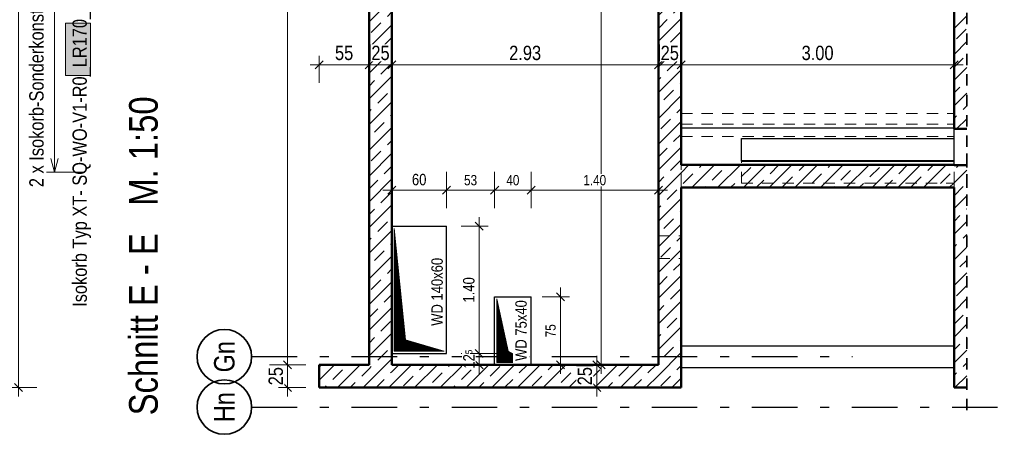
# Model space of a CAD drawing. Header units: millimetres. Extents: x -13 to 146, y -13 to 60.
# Tile 145 of 170: x 49.56 to 60.38, y 19.58 to 24.15. Entities that reach past the tile are written whole.
import ezdxf
from ezdxf.enums import TextEntityAlignment as Align

# ---------------------------------------------------------------- set-up
doc = ezdxf.new("R2010")
doc.units = ezdxf.units.MM
doc.linetypes.add('DASHDOTX2', pattern=[2, 1, -0.5, 0, -0.5])
doc.linetypes.add('HIDDEN', pattern=[0.375, 0.25, -0.125])
for name, color, linetype, lineweight in [('Achsen', 7, 'Continuous', 20), ('Schraffuren', 7, 'Continuous', 20), ('Texte', 7, 'Continuous', 20), ('WPG_Lüftung Durchbrüche', 7, 'Continuous', 20)]:
    doc.layers.add(name, color=color, linetype=linetype, lineweight=lineweight)
doc.styles.add('Arial Narrow', font='ARIALN.TTF')
doc.dimstyles.new('Arch_Strakon_dimstyle', dxfattribs={"dimtxt": 11.25, "dimasz": 1, "dimexe": 1.25, "dimexo": 0.0625, "dimgap": 1, "dimtad": 0, "dimdec": 5, "dimzin": 12, "dimdsep": 46, "dimtxsty": 'Arial Narrow', "dimblk": 'Arrowhead_Tick', "dimsah": 1, "dimcen": 0, "dimse1": 1, "dimse2": 1, "dimclrd": 6, "dimclrt": 3, "dimazin": 0, "dimtfac": 1, "dimtdec": 4, "dimtmove": 0, "dimatfit": 3, "dimldrblk": 'NONE', "dimfxl": 1, "dimtvp": 1, "dimtolj": 1, "dimtzin": 0, "dimlwd": 13, "dimarcsym": 2})
pattern_1 = [(45, (0, 0), (-0.00367695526, 0.00367695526), [])]
pattern_2 = [(45, (0, 0), (-0.14142136, 0.14142136), [0.15, -0.1]), (45, (-0.07071, 0.07071), (-0.14142136, 0.14142136), [])]

# ---------------------------------------------------------------- blocks, each defined once
blk = doc.blocks.new('Arrowhead_Tick')
at = {"color": 0, "linetype": 'Continuous', "lineweight": -2}
for p, q in [((0, 20), (0, -10)), ((-1, 0), (0, 0)), ((10, 0), (0, 0))]:
    blk.add_line(p, q, dxfattribs=at)
at = {"color": 2, "linetype": 'Continuous', "lineweight": 35}
blk.add_line((4.4, 4.4), (-4.4, -4.4), dxfattribs=at)
blk = doc.blocks.new('*D199')
at = {"color": 6, "linetype": 'Continuous', "lineweight": 13}
blk.add_line((49.545, 20.108), (49.545, 37.248), dxfattribs=at)
at = {"layer": 'Defpoints', "color": 0}
for p in [(47.335, 37.258), (49.545, 37.258), (47.335, 20.098)]:
    blk.add_point(p, dxfattribs=at)
at = {"color": 6, "lineweight": 13, "xscale": 0.01, "yscale": 0.01, "zscale": 0.01}
for p, rotation in [((49.545, 37.258), 90), ((49.545, 20.098), 270)]:
    blk.add_blockref('Arrowhead_Tick', p, dxfattribs=dict(at, rotation=rotation))
blk = doc.blocks.new('_None')
blk = doc.blocks.new('*D245')
at = {"color": 6, "linetype": 'Continuous', "lineweight": 13}
blk.add_line((52.858, 23.65), (53.388, 23.65), dxfattribs=at)
at = {"layer": 'Defpoints', "color": 0}
for p in [(53.398, 23.65), (52.848, 20.348), (53.398, 20.348)]:
    blk.add_point(p, dxfattribs=at)
at = {"color": 6, "lineweight": 13, "xscale": 0.01, "yscale": 0.01, "zscale": 0.01}
blk.add_blockref('Arrowhead_Tick', (53.398, 23.65), dxfattribs=at)
at = {"color": 6, "lineweight": 13, "xscale": 0.01, "yscale": 0.01, "zscale": 0.01, "rotation": 180}
blk.add_blockref('Arrowhead_Tick', (52.848, 23.65), dxfattribs=at)
at = {"color": 2, "lineweight": 35, "insert": (53.123, 23.78), "char_height": 0.1575, "attachment_point": 5, "style": 'Arial Narrow', "bg_fill": 3, "box_fill_scale": 1.1, "bg_fill_color": 256, "bg_fill_true_color": 13158600, "bg_fill_transparency": 0}
blk.add_mtext('\\A1;55', dxfattribs=at)
blk = doc.blocks.new('*D297')
at = {"color": 6, "linetype": 'Continuous', "lineweight": 13}
blk.add_line((53.408, 23.65), (53.638, 23.65), dxfattribs=at)
at = {"layer": 'Defpoints', "color": 0}
for p in [(53.398, 20.348), (53.648, 20.348)]:
    blk.add_point(p, dxfattribs=at)
at = {"color": 6, "lineweight": 13, "xscale": 0.01, "yscale": 0.01, "zscale": 0.01}
blk.add_blockref('Arrowhead_Tick', (53.648, 23.65), dxfattribs=at)
at = {"color": 6, "lineweight": 13, "xscale": 0.01, "yscale": 0.01, "zscale": 0.01, "rotation": 180}
blk.add_blockref('Arrowhead_Tick', (53.398, 23.65), dxfattribs=at)
at = {"color": 2, "lineweight": 35, "insert": (53.523, 23.78), "char_height": 0.1575, "attachment_point": 5, "style": 'Arial Narrow', "bg_fill": 3, "box_fill_scale": 1.1, "bg_fill_color": 256, "bg_fill_true_color": 13158600, "bg_fill_transparency": 0}
blk.add_mtext('\\A1;25', dxfattribs=at)
at = {"layer": 'Defpoints', "color": 0}
blk.add_point((53.648, 23.65), dxfattribs=at)
blk = doc.blocks.new('*D298')
at = {"color": 6, "linetype": 'Continuous', "lineweight": 13}
blk.add_line((53.658, 23.65), (56.568, 23.65), dxfattribs=at)
at = {"layer": 'Defpoints', "color": 0}
for p in [(56.578, 23.65), (53.648, 20.348), (56.578, 20.348)]:
    blk.add_point(p, dxfattribs=at)
at = {"color": 6, "lineweight": 13, "xscale": 0.01, "yscale": 0.01, "zscale": 0.01}
blk.add_blockref('Arrowhead_Tick', (56.578, 23.65), dxfattribs=at)
at = {"color": 6, "lineweight": 13, "xscale": 0.01, "yscale": 0.01, "zscale": 0.01, "rotation": 180}
blk.add_blockref('Arrowhead_Tick', (53.648, 23.65), dxfattribs=at)
at = {"color": 2, "lineweight": 35, "insert": (55.113, 23.78), "char_height": 0.1575, "attachment_point": 5, "style": 'Arial Narrow', "bg_fill": 3, "box_fill_scale": 1.1, "bg_fill_color": 256, "bg_fill_true_color": 13158600, "bg_fill_transparency": 0}
blk.add_mtext('\\A1;2.93', dxfattribs=at)
blk = doc.blocks.new('*D299')
at = {"color": 6, "linetype": 'Continuous', "lineweight": 13}
blk.add_line((56.588, 23.65), (56.818, 23.65), dxfattribs=at)
at = {"layer": 'Defpoints', "color": 0}
for p in [(56.578, 20.348), (56.828, 20.098)]:
    blk.add_point(p, dxfattribs=at)
at = {"color": 6, "lineweight": 13, "xscale": 0.01, "yscale": 0.01, "zscale": 0.01}
blk.add_blockref('Arrowhead_Tick', (56.828, 23.65), dxfattribs=at)
at = {"color": 6, "lineweight": 13, "xscale": 0.01, "yscale": 0.01, "zscale": 0.01, "rotation": 180}
blk.add_blockref('Arrowhead_Tick', (56.578, 23.65), dxfattribs=at)
at = {"color": 2, "lineweight": 35, "insert": (56.703, 23.78), "char_height": 0.1575, "attachment_point": 5, "style": 'Arial Narrow', "bg_fill": 3, "box_fill_scale": 1.1, "bg_fill_color": 256, "bg_fill_true_color": 13158600, "bg_fill_transparency": 0}
blk.add_mtext('\\A1;25', dxfattribs=at)
at = {"layer": 'Defpoints', "color": 0}
blk.add_point((56.828, 23.65), dxfattribs=at)
blk = doc.blocks.new('*D300')
at = {"color": 6, "linetype": 'Continuous', "lineweight": 13}
blk.add_line((56.838, 23.65), (59.818, 23.65), dxfattribs=at)
at = {"layer": 'Defpoints', "color": 0}
for p in [(59.828, 23.65), (56.828, 20.098), (59.828, 20.098)]:
    blk.add_point(p, dxfattribs=at)
at = {"color": 6, "lineweight": 13, "xscale": 0.01, "yscale": 0.01, "zscale": 0.01}
blk.add_blockref('Arrowhead_Tick', (59.828, 23.65), dxfattribs=at)
at = {"color": 6, "lineweight": 13, "xscale": 0.01, "yscale": 0.01, "zscale": 0.01, "rotation": 180}
blk.add_blockref('Arrowhead_Tick', (56.828, 23.65), dxfattribs=at)
at = {"color": 2, "lineweight": 35, "insert": (58.328, 23.78), "char_height": 0.1575, "attachment_point": 5, "style": 'Arial Narrow', "bg_fill": 3, "box_fill_scale": 1.1, "bg_fill_color": 256, "bg_fill_true_color": 13158600, "bg_fill_transparency": 0}
blk.add_mtext('\\A1;3.00', dxfattribs=at)
blk = doc.blocks.new('*D388')
at = {"color": 6, "linetype": 'Continuous', "lineweight": 13}
blk.add_line((52.502, 20.108), (52.502, 20.338), dxfattribs=at)
at = {"layer": 'Defpoints', "color": 0}
for p in [(52.848, 20.348), (52.848, 20.098)]:
    blk.add_point(p, dxfattribs=at)
at = {"color": 6, "lineweight": 13, "xscale": 0.01, "yscale": 0.01, "zscale": 0.01}
for p, rotation in [((52.502, 20.348), 90), ((52.502, 20.098), 270)]:
    blk.add_blockref('Arrowhead_Tick', p, dxfattribs=dict(at, rotation=rotation))
at = {"color": 2, "lineweight": 35, "insert": (52.372, 20.223), "char_height": 0.1575, "attachment_point": 5, "rotation": 90, "style": 'Arial Narrow', "bg_fill": 3, "box_fill_scale": 1.1, "bg_fill_color": 256, "bg_fill_true_color": 13158600, "bg_fill_transparency": 0}
blk.add_mtext('\\A1;25', dxfattribs=at)
at = {"layer": 'Defpoints', "color": 0}
blk.add_point((52.502, 20.348), dxfattribs=at)
blk = doc.blocks.new('*D389')
at = {"color": 6, "linetype": 'Continuous', "lineweight": 13}
blk.add_line((52.502, 20.358), (52.502, 36.948), dxfattribs=at)
at = {"layer": 'Defpoints', "color": 0}
for p in [(52.502, 36.958), (52.848, 36.958), (52.848, 20.348)]:
    blk.add_point(p, dxfattribs=at)
at = {"color": 6, "lineweight": 13, "xscale": 0.01, "yscale": 0.01, "zscale": 0.01}
for p, rotation in [((52.502, 36.958), 90), ((52.502, 20.348), 270)]:
    blk.add_blockref('Arrowhead_Tick', p, dxfattribs=dict(at, rotation=rotation))
at = {"color": 2, "lineweight": 35, "insert": (52.372, 28.653), "char_height": 0.1575, "attachment_point": 5, "rotation": 90, "style": 'Arial Narrow', "bg_fill": 3, "box_fill_scale": 1.1, "bg_fill_color": 256, "bg_fill_true_color": 13158600, "bg_fill_transparency": 0}
blk.add_mtext('\\A1;16.61', dxfattribs=at)
blk = doc.blocks.new('*D391')
at = {"color": 6, "linetype": 'Continuous', "lineweight": 13}
blk.add_line((55.9, 20.108), (55.9, 20.338), dxfattribs=at)
at = {"layer": 'Defpoints', "color": 0}
for p in [(56.578, 20.348), (59.828, 20.098)]:
    blk.add_point(p, dxfattribs=at)
at = {"color": 6, "lineweight": 13, "xscale": 0.01, "yscale": 0.01, "zscale": 0.01}
for p, rotation in [((55.9, 20.348), 90), ((55.9, 20.098), 270)]:
    blk.add_blockref('Arrowhead_Tick', p, dxfattribs=dict(at, rotation=rotation))
at = {"color": 2, "lineweight": 35, "insert": (55.77, 20.223), "char_height": 0.1575, "attachment_point": 5, "rotation": 90, "style": 'Arial Narrow', "bg_fill": 3, "box_fill_scale": 1.1, "bg_fill_color": 256, "bg_fill_true_color": 13158600, "bg_fill_transparency": 0}
blk.add_mtext('\\A1;25', dxfattribs=at)
at = {"layer": 'Defpoints', "color": 0}
blk.add_point((55.9, 20.348), dxfattribs=at)
blk = doc.blocks.new('*D395')
at = {"color": 6, "linetype": 'Continuous', "lineweight": 13}
blk.add_line((55.95, 20.358), (55.95, 29.365), dxfattribs=at)
at = {"layer": 'Defpoints', "color": 0}
for p in [(55.95, 29.375), (59.828, 29.375), (56.578, 20.348)]:
    blk.add_point(p, dxfattribs=at)
at = {"color": 6, "lineweight": 13, "xscale": 0.01, "yscale": 0.01, "zscale": 0.01}
for p, rotation in [((55.95, 29.375), 90), ((55.95, 20.348), 270)]:
    blk.add_blockref('Arrowhead_Tick', p, dxfattribs=dict(at, rotation=rotation))
at = {"color": 2, "lineweight": 35, "insert": (55.838, 25.217), "char_height": 0.1575, "attachment_point": 5, "rotation": 90, "style": 'Arial Narrow', "bg_fill": 3, "box_fill_scale": 1.1, "bg_fill_color": 256, "bg_fill_true_color": 13158600, "bg_fill_transparency": 0}
blk.add_mtext('\\A1;9.02{\\A1;\\H.6x;\\S5;}', dxfattribs=at)
blk = doc.blocks.new('*D536')
at = {"layer": 'Defpoints', "color": 0}
for p in [(54.248, 20.473), (53.648, 20.348)]:
    blk.add_point(p, dxfattribs=at)
at = {"layer": 'WPG_Lüftung Durchbrüche', "color": 6, "linetype": 'Continuous', "lineweight": 13}
blk.add_line((54.608, 20.358), (54.608, 20.463), dxfattribs=at)
at = {"layer": 'WPG_Lüftung Durchbrüche', "color": 6, "lineweight": 13, "xscale": 0.01, "yscale": 0.01, "zscale": 0.01}
for p, rotation in [((54.608, 20.473), 90), ((54.608, 20.348), 270)]:
    blk.add_blockref('Arrowhead_Tick', p, dxfattribs=dict(at, rotation=rotation))
at = {"layer": 'WPG_Lüftung Durchbrüche', "color": 3, "lineweight": 35, "insert": (54.495, 20.41), "char_height": 0.125, "attachment_point": 5, "rotation": 90, "style": 'Arial Narrow', "bg_fill": 3, "box_fill_scale": 1.1, "bg_fill_color": 256, "bg_fill_true_color": 13158600, "bg_fill_transparency": 0}
blk.add_mtext('\\A1;12{\\A1;\\H.6x;\\S5;}', dxfattribs=at)
at = {"layer": 'Defpoints', "color": 0}
blk.add_point((54.608, 20.473), dxfattribs=at)
blk = doc.blocks.new('*D537')
at = {"layer": 'Defpoints', "color": 0}
for p in [(54.248, 21.873), (54.608, 21.873), (54.248, 20.473)]:
    blk.add_point(p, dxfattribs=at)
at = {"layer": 'WPG_Lüftung Durchbrüche', "color": 6, "linetype": 'Continuous', "lineweight": 13}
blk.add_line((54.608, 20.483), (54.608, 21.863), dxfattribs=at)
at = {"layer": 'WPG_Lüftung Durchbrüche', "color": 6, "lineweight": 13, "xscale": 0.01, "yscale": 0.01, "zscale": 0.01}
for p, rotation in [((54.608, 21.873), 90), ((54.608, 20.473), 270)]:
    blk.add_blockref('Arrowhead_Tick', p, dxfattribs=dict(at, rotation=rotation))
at = {"layer": 'WPG_Lüftung Durchbrüche', "color": 3, "lineweight": 35, "insert": (54.494, 21.173), "char_height": 0.125, "attachment_point": 5, "rotation": 90, "style": 'Arial Narrow', "bg_fill": 3, "box_fill_scale": 1.1, "bg_fill_color": 256, "bg_fill_true_color": 13158600, "bg_fill_transparency": 0}
blk.add_mtext('\\A1;1.40', dxfattribs=at)
blk = doc.blocks.new('*D538')
at = {"layer": 'Defpoints', "color": 0}
for p in [(54.248, 22.272), (53.648, 21.873), (54.248, 21.873)]:
    blk.add_point(p, dxfattribs=at)
at = {"layer": 'WPG_Lüftung Durchbrüche', "color": 6, "linetype": 'Continuous', "lineweight": 13}
blk.add_line((53.658, 22.272), (54.238, 22.272), dxfattribs=at)
at = {"layer": 'WPG_Lüftung Durchbrüche', "color": 6, "lineweight": 13, "xscale": 0.01, "yscale": 0.01, "zscale": 0.01}
blk.add_blockref('Arrowhead_Tick', (54.248, 22.272), dxfattribs=at)
at = {"layer": 'WPG_Lüftung Durchbrüche', "color": 6, "lineweight": 13, "xscale": 0.01, "yscale": 0.01, "zscale": 0.01, "rotation": 180}
blk.add_blockref('Arrowhead_Tick', (53.648, 22.272), dxfattribs=at)
at = {"layer": 'WPG_Lüftung Durchbrüche', "color": 3, "lineweight": 35, "insert": (53.948, 22.386), "char_height": 0.125, "attachment_point": 5, "style": 'Arial Narrow', "bg_fill": 3, "box_fill_scale": 1.1, "bg_fill_color": 256, "bg_fill_true_color": 13158600, "bg_fill_transparency": 0}
blk.add_mtext('\\A1;60', dxfattribs=at)
blk = doc.blocks.new('*D563')
at = {"layer": 'Defpoints', "color": 0}
for p in [(54.778, 22.272), (54.248, 21.873), (54.778, 21.098)]:
    blk.add_point(p, dxfattribs=at)
at = {"layer": 'WPG_Lüftung Durchbrüche', "color": 6, "linetype": 'Continuous', "lineweight": 13}
blk.add_line((54.258, 22.272), (54.768, 22.272), dxfattribs=at)
at = {"layer": 'WPG_Lüftung Durchbrüche', "color": 6, "lineweight": 13, "xscale": 0.01, "yscale": 0.01, "zscale": 0.01}
blk.add_blockref('Arrowhead_Tick', (54.778, 22.272), dxfattribs=at)
at = {"layer": 'WPG_Lüftung Durchbrüche', "color": 6, "lineweight": 13, "xscale": 0.01, "yscale": 0.01, "zscale": 0.01, "rotation": 180}
blk.add_blockref('Arrowhead_Tick', (54.248, 22.272), dxfattribs=at)
at = {"layer": 'WPG_Lüftung Durchbrüche', "color": 3, "lineweight": 35, "insert": (54.513, 22.38), "char_height": 0.1125, "attachment_point": 5, "style": 'Arial Narrow', "bg_fill": 3, "box_fill_scale": 1.1, "bg_fill_color": 256, "bg_fill_true_color": 13158600, "bg_fill_transparency": 0}
blk.add_mtext('\\A1;53', dxfattribs=at)
blk = doc.blocks.new('*D564')
at = {"layer": 'Defpoints', "color": 0}
for p in [(55.178, 22.272), (54.778, 21.098), (55.178, 21.098)]:
    blk.add_point(p, dxfattribs=at)
at = {"layer": 'WPG_Lüftung Durchbrüche', "color": 6, "linetype": 'Continuous', "lineweight": 13}
blk.add_line((54.788, 22.272), (55.168, 22.272), dxfattribs=at)
at = {"layer": 'WPG_Lüftung Durchbrüche', "color": 6, "lineweight": 13, "xscale": 0.01, "yscale": 0.01, "zscale": 0.01}
blk.add_blockref('Arrowhead_Tick', (55.178, 22.272), dxfattribs=at)
at = {"layer": 'WPG_Lüftung Durchbrüche', "color": 6, "lineweight": 13, "xscale": 0.01, "yscale": 0.01, "zscale": 0.01, "rotation": 180}
blk.add_blockref('Arrowhead_Tick', (54.778, 22.272), dxfattribs=at)
at = {"layer": 'WPG_Lüftung Durchbrüche', "color": 3, "lineweight": 35, "insert": (54.978, 22.38), "char_height": 0.1125, "attachment_point": 5, "style": 'Arial Narrow', "bg_fill": 3, "box_fill_scale": 1.1, "bg_fill_color": 256, "bg_fill_true_color": 13158600, "bg_fill_transparency": 0}
blk.add_mtext('\\A1;40', dxfattribs=at)
blk = doc.blocks.new('*D565')
at = {"layer": 'Defpoints', "color": 0}
for p in [(56.578, 22.272), (55.178, 21.098), (56.578, 20.348)]:
    blk.add_point(p, dxfattribs=at)
at = {"layer": 'WPG_Lüftung Durchbrüche', "color": 6, "linetype": 'Continuous', "lineweight": 13}
blk.add_line((55.188, 22.272), (56.568, 22.272), dxfattribs=at)
at = {"layer": 'WPG_Lüftung Durchbrüche', "color": 6, "lineweight": 13, "xscale": 0.01, "yscale": 0.01, "zscale": 0.01}
blk.add_blockref('Arrowhead_Tick', (56.578, 22.272), dxfattribs=at)
at = {"layer": 'WPG_Lüftung Durchbrüche', "color": 6, "lineweight": 13, "xscale": 0.01, "yscale": 0.01, "zscale": 0.01, "rotation": 180}
blk.add_blockref('Arrowhead_Tick', (55.178, 22.272), dxfattribs=at)
at = {"layer": 'WPG_Lüftung Durchbrüche', "color": 3, "lineweight": 35, "insert": (55.878, 22.38), "char_height": 0.1125, "attachment_point": 5, "style": 'Arial Narrow', "bg_fill": 3, "box_fill_scale": 1.1, "bg_fill_color": 256, "bg_fill_true_color": 13158600, "bg_fill_transparency": 0}
blk.add_mtext('\\A1;1.40', dxfattribs=at)
blk = doc.blocks.new('*D568')
at = {"layer": 'Defpoints', "color": 0}
for p in [(55.178, 21.098), (55.5, 21.098), (55.178, 20.348)]:
    blk.add_point(p, dxfattribs=at)
at = {"layer": 'WPG_Lüftung Durchbrüche', "color": 6, "linetype": 'Continuous', "lineweight": 13}
blk.add_line((55.5, 20.358), (55.5, 21.088), dxfattribs=at)
at = {"layer": 'WPG_Lüftung Durchbrüche', "color": 6, "lineweight": 13, "xscale": 0.01, "yscale": 0.01, "zscale": 0.01}
for p, rotation in [((55.5, 21.098), 90), ((55.5, 20.348), 270)]:
    blk.add_blockref('Arrowhead_Tick', p, dxfattribs=dict(at, rotation=rotation))
at = {"layer": 'WPG_Lüftung Durchbrüche', "color": 3, "lineweight": 35, "insert": (55.393, 20.723), "char_height": 0.1125, "attachment_point": 5, "rotation": 90, "style": 'Arial Narrow', "bg_fill": 3, "box_fill_scale": 1.1, "bg_fill_color": 256, "bg_fill_true_color": 13158600, "bg_fill_transparency": 0}
blk.add_mtext('\\A1;75', dxfattribs=at)

msp = doc.modelspace()

# ---------------------------------------------------------------- hatches: boundary and pattern name
at = {"lineweight": 13, "true_color": 0xe9e9e9}
msp.add_hatch(color=254, dxfattribs=at).paths.add_polyline_path([(50.336562, 24.108301), (50.336562, 23.53309), (50.060562, 23.53309), (50.060562, 24.108301)])
at = {"lineweight": 13}
h = msp.add_hatch(dxfattribs=at)
h.set_pattern_fill('Mau', color=6, scale=0.01, angle=45, style=0, pattern_type=2)
h.set_pattern_definition(pattern_1)
h.paths.add_polyline_path([(54.222545, 20.497541), (53.797551, 20.622541), (53.672551, 21.847541), (53.672551, 20.497541)])
h = msp.add_hatch(dxfattribs=at)
h.set_pattern_fill('Mau', color=6, scale=0.01, angle=45, style=0, pattern_type=2)
h.set_pattern_definition(pattern_1)
h.paths.add_polyline_path([(55.152545, 20.37309), (54.927545, 20.49809), (54.802545, 21.07309), (54.802545, 20.37309)])
at = {"layer": 'Schraffuren', "lineweight": 13}
h = msp.add_hatch(dxfattribs=at)
h.set_pattern_fill('bB', color=6, scale=0.01, angle=45, style=0, pattern_type=2)
h.set_pattern_definition(pattern_2)
h.paths.add_polyline_path([(53.397551, 20.09809), (53.647551, 20.09809), (53.647551, 29.62533), (53.577551, 29.62533), (53.577551, 37.258093), (53.397551, 37.258093)])
h = msp.add_hatch(dxfattribs=at)
h.set_pattern_fill('bB', color=6, scale=0.01, angle=45, style=0, pattern_type=2)
h.set_pattern_definition(pattern_2)
h.paths.add_polyline_path([(59.827545, 22.945723), (59.967552, 22.945723), (59.967552, 36.00109), (59.903545, 36.00109), (59.903545, 35.85809), (59.877545, 35.85809), (59.877545, 36.15809), (59.903545, 36.15809), (59.903545, 36.01509), (59.967552, 36.01509), (59.967552, 37.258093), (59.827545, 37.258093)])
h = msp.add_hatch(dxfattribs=at)
h.set_pattern_fill('bB', color=6, scale=0.01, angle=45, style=0, pattern_type=2)
h.set_pattern_definition(pattern_2)
h.paths.add_polyline_path([(56.577545, 20.098191), (56.827545, 20.098191), (56.827545, 29.62543), (56.577545, 29.62543)])
h = msp.add_hatch(dxfattribs=at)
h.set_pattern_fill('bB', color=6, scale=0.01, angle=45, style=0, pattern_type=2)
h.set_pattern_definition(pattern_2)
h.paths.add_polyline_path([(56.827545, 22.29809), (59.827545, 22.29809), (59.827545, 22.54809), (56.827545, 22.54809)])
h = msp.add_hatch(dxfattribs=at)
h.set_pattern_fill('bB', color=6, scale=0.01, angle=45, style=0, pattern_type=2)
h.set_pattern_definition(pattern_2)
h.paths.add_polyline_path([(59.827545, 20.09809), (59.967552, 20.09809), (59.967552, 22.545723), (59.827545, 22.545723)])
h = msp.add_hatch(dxfattribs=at)
h.set_pattern_fill('bB', color=6, scale=0.01, angle=45, style=0, pattern_type=2)
h.set_pattern_definition(pattern_2)
h.paths.add_polyline_path([(53.397551, 20.09809), (53.397551, 20.34809), (52.847551, 20.34809), (52.847551, 20.09809)])
h = msp.add_hatch(dxfattribs=at)
h.set_pattern_fill('bB', color=6, scale=0.01, angle=45, style=0, pattern_type=2)
h.set_pattern_definition(pattern_2)
h.paths.add_polyline_path([(56.577551, 20.09809), (56.577551, 20.34809), (53.647551, 20.34809), (53.647551, 20.09809)])

# ---------------------------------------------------------------- linework, layer by layer
at = {"color": 6, "linetype": 'Continuous', "lineweight": 13}
for p, q in [((49.937895, 24.35436), (49.937895, 22.46809)), ((50.060562, 23.53309), (50.060562, 24.108301)), ((50.060562, 24.108301), (50.336562, 24.108301)), ((50.336562, 24.108301), (50.336562, 23.53309)), ((50.336562, 23.53309), (50.060562, 23.53309)), ((49.937895, 22.46809), (49.897703, 22.61809)), ((49.978087, 22.61809), (49.937895, 22.46809)), ((53.672551, 20.497541), (53.672551, 21.847541)), ((53.797551, 20.622541), (53.672551, 21.847541)), ((54.802545, 20.37309), (54.802545, 21.07309)), ((54.927545, 20.49809), (54.802545, 21.07309)), ((54.222545, 20.497541), (53.797551, 20.622541)), ((54.222545, 20.497541), (53.672551, 20.497541)), ((55.152545, 20.37309), (54.927545, 20.49809)), ((55.152545, 20.37309), (54.802545, 20.37309))]:
    msp.add_line(p, q, dxfattribs=at)
at = {"color": 5, "linetype": 'Continuous', "lineweight": 18}
msp.add_line((49.643118, 22.46809), (50.26952, 22.46809), dxfattribs=at)
at = {"layer": 'Achsen', "color": 3, "linetype": 'DASHDOTX2', "lineweight": 25, "ltscale": 0.5}
for p, q in [((52.105878, 20.43809), (58.711832, 20.43809)), ((52.105878, 19.88309), (60.38045, 19.88309))]:
    msp.add_line(p, q, dxfattribs=at)
at = {"layer": 'Achsen', "color": 2, "linetype": 'Continuous', "lineweight": 35}
for centre in [(51.805878, 20.43809), (51.805878, 19.88309)]:
    msp.add_circle(centre, 0.3, dxfattribs=at)

# ---------------------------------------------------------------- texts
at = {"color": 2, "lineweight": 35, "style": 'Arial Narrow'}
msp.add_text('Isokorb Typ XT- SQ-WO-V1-R0_LR170_X120_H280-L220-D16', height=0.1575, rotation=90, dxfattribs=at).set_placement((50.294703, 20.986053))
at = {"layer": 'Achsen', "color": 1, "lineweight": 70, "style": 'Arial Narrow'}
msp.add_text('Schnitt E - E   M. 1:50', height=0.315, rotation=90, dxfattribs=at).set_placement((51.074171, 19.792142))
at = {"layer": 'Achsen', "color": 4, "lineweight": 50, "style": 'Arial Narrow'}
for s, p in [('Gn', (51.805878, 20.437263)), ('Hn', (51.805878, 19.882263))]:
    msp.add_text(s, height=0.225, rotation=90, dxfattribs=at).set_placement(p, align=Align.MIDDLE_CENTER)

# ---------------------------------------------------------------- dimensions: what is measured, and where the dimension line sits
at = {"lineweight": 35}
dim = msp.add_linear_dim(base=(49.54546, 37.258143), p1=(47.334982, 20.09799), p2=(47.334832, 37.258143), angle=90, text=' ', dimstyle='Arch_Strakon_dimstyle', override={"dimscale": 0.01, "dimtxt": 15.75, "dimasz": 1, "dimgap": 5, "dimtad": 1, "dimjust": 0, "dimtih": 0, "dimtoh": 0, "dimdec": 5, "dimdsep": 46, "dimtxsty": 'Arial Narrow', "dimclrd": 6, "dimclrt": 2, "dimtix": 1, "dimtofl": 255, "dimtmove": 0, "dimatfit": 2, "dimfxl": 0, "dimfxlon": 0, "dimtvp": 31.746032, "dimtfill": 1, "dimtfillclr": 7, "dimlwd": 13}, dxfattribs=at)
dim.commit()
dim.dimension.update_dxf_attribs({"geometry": '*D199', "text_midpoint": (49.54546, 28.678066), "dimtype": 160})

# ---------------------------------------------------------------- next in the draw order: texts
at = {"color": 2, "lineweight": 35, "insert": (49.82182, 22.303553), "char_height": 0.1575, "attachment_point": 7, "rotation": 90, "line_spacing_factor": 0.9, "style": 'Arial Narrow', "bg_fill": 3, "box_fill_scale": 1.2, "bg_fill_color": 256, "bg_fill_true_color": 13158600, "bg_fill_transparency": 0}
msp.add_mtext('2 x Isokorb-Sonderkonstruktion', dxfattribs=at)

# ---------------------------------------------------------------- next in the draw order: dimensions: what is measured, and where the dimension line sits
at = {"lineweight": 35}
dim = msp.add_linear_dim(base=(53.397551, 23.65), p1=(52.847551, 20.34809), p2=(53.397551, 20.34809), text='55', dimstyle='Arch_Strakon_dimstyle', override={"dimscale": 0.01, "dimtxt": 15.75, "dimasz": 1, "dimgap": 5, "dimtad": 1, "dimjust": 0, "dimtih": 0, "dimtoh": 0, "dimdec": 5, "dimdsep": 46, "dimtxsty": 'Arial Narrow', "dimclrd": 6, "dimclrt": 2, "dimtix": 1, "dimtofl": 255, "dimtmove": 0, "dimatfit": 2, "dimfxl": 0, "dimfxlon": 0, "dimtvp": 31.746032, "dimtfill": 1, "dimtfillclr": 7, "dimlwd": 13}, dxfattribs=at)
dim.commit()
dim.dimension.update_dxf_attribs({"geometry": '*D245', "text_midpoint": (53.122551, 23.65), "dimtype": 160})

# ---------------------------------------------------------------- next in the draw order: dimensions: what is measured, and where the dimension line sits
dim = msp.add_linear_dim(base=(53.647551, 23.65), p1=(53.397551, 20.34809), p2=(53.647551, 20.34809), text='25', dimstyle='Arch_Strakon_dimstyle', override={"dimscale": 0.01, "dimtxt": 15.75, "dimasz": 1, "dimgap": 5, "dimtad": 1, "dimjust": 0, "dimtih": 0, "dimtoh": 0, "dimdec": 5, "dimdsep": 46, "dimtxsty": 'Arial Narrow', "dimclrd": 6, "dimclrt": 2, "dimtix": 1, "dimtofl": 255, "dimtmove": 0, "dimatfit": 2, "dimfxl": 0, "dimfxlon": 0, "dimtvp": 31.746032, "dimtfill": 1, "dimtfillclr": 7, "dimlwd": 13}, dxfattribs=at)
dim.commit()
dim.dimension.update_dxf_attribs({"geometry": '*D297', "text_midpoint": (53.522551, 23.65), "dimtype": 160})
dim = msp.add_linear_dim(base=(52.502454, 20.34809), p1=(52.847551, 20.09809), p2=(52.847551, 20.34809), angle=90, text='25', dimstyle='Arch_Strakon_dimstyle', override={"dimscale": 0.01, "dimtxt": 15.75, "dimasz": 1, "dimgap": 5, "dimtad": 1, "dimjust": 0, "dimtih": 0, "dimtoh": 0, "dimdec": 5, "dimdsep": 46, "dimtxsty": 'Arial Narrow', "dimclrd": 6, "dimclrt": 2, "dimtix": 1, "dimtofl": 255, "dimtmove": 0, "dimatfit": 2, "dimfxl": 0, "dimfxlon": 0, "dimtvp": 31.746032, "dimtfill": 1, "dimtfillclr": 7, "dimlwd": 13}, dxfattribs=at)
dim.commit()
dim.dimension.update_dxf_attribs({"geometry": '*D388', "text_midpoint": (52.502454, 20.22309), "dimtype": 160})

# ---------------------------------------------------------------- next in the draw order: linework, layer by layer
at = {"color": 4, "linetype": 'Continuous', "lineweight": 50}
for p, q in [((53.397551, 20.34809), (53.397551, 36.958093)), ((52.847551, 20.09809), (53.397551, 20.09809))]:
    msp.add_line(p, q, dxfattribs=at)

# ---------------------------------------------------------------- next in the draw order: dimensions: what is measured, and where the dimension line sits
at = {"lineweight": 35}
dim = msp.add_linear_dim(base=(52.502454, 36.958093), p1=(52.847551, 20.34809), p2=(52.847551, 36.958093), angle=90, text='16.61', dimstyle='Arch_Strakon_dimstyle', override={"dimscale": 0.01, "dimtxt": 15.75, "dimasz": 1, "dimgap": 5, "dimtad": 1, "dimjust": 0, "dimtih": 0, "dimtoh": 0, "dimdec": 5, "dimdsep": 46, "dimtxsty": 'Arial Narrow', "dimclrd": 6, "dimclrt": 2, "dimtix": 1, "dimtofl": 255, "dimtmove": 0, "dimatfit": 2, "dimfxl": 0, "dimfxlon": 0, "dimtvp": 31.746032, "dimtfill": 1, "dimtfillclr": 7, "dimlwd": 13}, dxfattribs=at)
dim.commit()
dim.dimension.update_dxf_attribs({"geometry": '*D389', "text_midpoint": (52.502454, 28.653092), "dimtype": 160})
dim = msp.add_linear_dim(base=(56.577551, 23.65), p1=(53.647551, 20.34809), p2=(56.577551, 20.34809), text='2.93', dimstyle='Arch_Strakon_dimstyle', override={"dimscale": 0.01, "dimtxt": 15.75, "dimasz": 1, "dimgap": 5, "dimtad": 1, "dimjust": 0, "dimtih": 0, "dimtoh": 0, "dimdec": 5, "dimdsep": 46, "dimtxsty": 'Arial Narrow', "dimclrd": 6, "dimclrt": 2, "dimtix": 1, "dimtofl": 255, "dimtmove": 0, "dimatfit": 2, "dimfxl": 0, "dimfxlon": 0, "dimtvp": 31.746032, "dimtfill": 1, "dimtfillclr": 7, "dimlwd": 13}, dxfattribs=at)
dim.commit()
dim.dimension.update_dxf_attribs({"geometry": '*D298', "text_midpoint": (55.112551, 23.65), "dimtype": 160})

# ---------------------------------------------------------------- next in the draw order: linework, layer by layer
at = {"color": 4, "linetype": 'Continuous', "lineweight": 50}
for p, q in [((52.847551, 20.09809), (52.847551, 20.34809)), ((52.847551, 20.34809), (53.397551, 20.34809))]:
    msp.add_line(p, q, dxfattribs=at)

# ---------------------------------------------------------------- next in the draw order: dimensions: what is measured, and where the dimension line sits
at = {"lineweight": 35}
dim = msp.add_linear_dim(base=(56.827545, 23.65), p1=(56.577551, 20.34809), p2=(56.827545, 20.098191), text='25', dimstyle='Arch_Strakon_dimstyle', override={"dimscale": 0.01, "dimtxt": 15.75, "dimasz": 1, "dimgap": 5, "dimtad": 1, "dimjust": 0, "dimtih": 0, "dimtoh": 0, "dimdec": 5, "dimdsep": 46, "dimtxsty": 'Arial Narrow', "dimclrd": 6, "dimclrt": 2, "dimtix": 1, "dimtofl": 255, "dimtmove": 0, "dimatfit": 2, "dimfxl": 0, "dimfxlon": 0, "dimtvp": 31.746032, "dimtfill": 1, "dimtfillclr": 7, "dimlwd": 13}, dxfattribs=at)
dim.commit()
dim.dimension.update_dxf_attribs({"geometry": '*D299', "text_midpoint": (56.702548, 23.65), "dimtype": 160})
at = {"layer": 'WPG_Lüftung Durchbrüche', "lineweight": 35}
dim = msp.add_linear_dim(base=(54.60798, 20.472541), p1=(53.647551, 20.34809), p2=(54.247545, 20.472541), angle=90, text='12{\\A1;\\H.6x;\\S5;}', dimstyle='Arch_Strakon_dimstyle', override={"dimscale": 0.01, "dimtxt": 12.5, "dimasz": 1, "dimgap": 5, "dimtad": 1, "dimjust": 0, "dimtih": 0, "dimtoh": 0, "dimdec": 5, "dimdsep": 46, "dimtxsty": 'Arial Narrow', "dimclrd": 6, "dimclrt": 3, "dimtix": 1, "dimtofl": 255, "dimtmove": 0, "dimatfit": 2, "dimfxl": 0, "dimfxlon": 0, "dimtvp": 40, "dimtfill": 1, "dimtfillclr": 7, "dimlwd": 13}, dxfattribs=at)
dim.commit()
dim.dimension.update_dxf_attribs({"geometry": '*D536', "text_midpoint": (54.60798, 20.410315), "dimtype": 160})

# ---------------------------------------------------------------- next in the draw order: linework, layer by layer
at = {"color": 4, "linetype": 'Continuous', "lineweight": 50}
msp.add_line((53.397551, 20.09809), (53.647551, 20.09809), dxfattribs=at)

# ---------------------------------------------------------------- next in the draw order: dimensions: what is measured, and where the dimension line sits
at = {"lineweight": 35}
dim = msp.add_linear_dim(base=(59.827545, 23.65), p1=(56.827545, 20.098191), p2=(59.827545, 20.09809), text='3.00', dimstyle='Arch_Strakon_dimstyle', override={"dimscale": 0.01, "dimtxt": 15.75, "dimasz": 1, "dimgap": 5, "dimtad": 1, "dimjust": 0, "dimtih": 0, "dimtoh": 0, "dimdec": 5, "dimdsep": 46, "dimtxsty": 'Arial Narrow', "dimclrd": 6, "dimclrt": 2, "dimtix": 1, "dimtofl": 255, "dimtmove": 0, "dimatfit": 2, "dimfxl": 0, "dimfxlon": 0, "dimtvp": 31.746032, "dimtfill": 1, "dimtfillclr": 7, "dimlwd": 13}, dxfattribs=at)
dim.commit()
dim.dimension.update_dxf_attribs({"geometry": '*D300', "text_midpoint": (58.327545, 23.65), "dimtype": 160})
at = {"layer": 'WPG_Lüftung Durchbrüche', "lineweight": 35}
dim = msp.add_linear_dim(base=(54.60798, 21.872541), p1=(54.247545, 20.472541), p2=(54.247545, 21.872541), angle=90, text='1.40', dimstyle='Arch_Strakon_dimstyle', override={"dimscale": 0.01, "dimtxt": 12.5, "dimasz": 1, "dimgap": 5, "dimtad": 1, "dimjust": 0, "dimtih": 0, "dimtoh": 0, "dimdec": 5, "dimdsep": 46, "dimtxsty": 'Arial Narrow', "dimclrd": 6, "dimclrt": 3, "dimtix": 1, "dimtofl": 255, "dimtmove": 0, "dimatfit": 2, "dimfxl": 0, "dimfxlon": 0, "dimtvp": 40, "dimtfill": 1, "dimtfillclr": 7, "dimlwd": 13}, dxfattribs=at)
dim.commit()
dim.dimension.update_dxf_attribs({"geometry": '*D537', "text_midpoint": (54.60798, 21.172541), "dimtype": 160})

# ---------------------------------------------------------------- next in the draw order: linework, layer by layer
at = {"color": 2, "linetype": 'HIDDEN', "lineweight": 35, "ltscale": 0.5}
for p, q in [((59.967552, 22.295723), (59.967552, 39.153139)), ((59.967552, 19.84809), (59.967552, 22.795723))]:
    msp.add_line(p, q, dxfattribs=at)
at = {"layer": 'Achsen', "color": 3, "linetype": 'Continuous', "lineweight": 25}
msp.add_line((53.647551, 20.472541), (54.247545, 20.472541), dxfattribs=at)

# ---------------------------------------------------------------- next in the draw order: dimensions: what is measured, and where the dimension line sits
at = {"lineweight": 35}
dim = msp.add_linear_dim(base=(55.9, 20.34809), p1=(59.827545, 20.09809), p2=(56.577551, 20.34809), angle=90, text='25', dimstyle='Arch_Strakon_dimstyle', override={"dimscale": 0.01, "dimtxt": 15.75, "dimasz": 1, "dimgap": 5, "dimtad": 1, "dimjust": 0, "dimtih": 0, "dimtoh": 0, "dimdec": 5, "dimdsep": 46, "dimtxsty": 'Arial Narrow', "dimclrd": 6, "dimclrt": 2, "dimtix": 1, "dimtofl": 255, "dimtmove": 0, "dimatfit": 2, "dimfxl": 0, "dimfxlon": 0, "dimtvp": 31.746032, "dimtfill": 1, "dimtfillclr": 7, "dimlwd": 13}, dxfattribs=at)
dim.commit()
dim.dimension.update_dxf_attribs({"geometry": '*D391', "text_midpoint": (55.9, 20.22309), "dimtype": 160})
at = {"layer": 'WPG_Lüftung Durchbrüche', "lineweight": 35}
dim = msp.add_linear_dim(base=(54.247545, 22.27237), p1=(53.647551, 21.872541), p2=(54.247545, 21.872541), text='60', dimstyle='Arch_Strakon_dimstyle', override={"dimscale": 0.01, "dimtxt": 12.5, "dimasz": 1, "dimgap": 5, "dimtad": 1, "dimjust": 0, "dimtih": 0, "dimtoh": 0, "dimdec": 5, "dimdsep": 46, "dimtxsty": 'Arial Narrow', "dimclrd": 6, "dimclrt": 3, "dimtix": 1, "dimtofl": 255, "dimtmove": 0, "dimatfit": 2, "dimfxl": 0, "dimfxlon": 0, "dimtvp": 40, "dimtfill": 1, "dimtfillclr": 7, "dimlwd": 13}, dxfattribs=at)
dim.commit()
dim.dimension.update_dxf_attribs({"geometry": '*D538', "text_midpoint": (53.947548, 22.27237), "dimtype": 160})

# ---------------------------------------------------------------- next in the draw order: linework, layer by layer
at = {"color": 4, "linetype": 'Continuous', "lineweight": 50}
for p, q in [((53.647551, 20.34809), (53.647551, 29.37533)), ((53.647551, 20.09809), (56.577551, 20.09809)), ((56.577545, 20.09809), (56.577545, 20.098191)), ((56.577545, 20.098191), (56.827545, 20.098191)), ((59.827545, 20.09809), (59.967552, 20.09809))]:
    msp.add_line(p, q, dxfattribs=at)

# ---------------------------------------------------------------- next in the draw order: dimensions: what is measured, and where the dimension line sits
at = {"lineweight": 35}
dim = msp.add_linear_dim(base=(55.95, 29.37543), p1=(56.577551, 20.34809), p2=(59.827545, 29.37543), angle=90, text='9.02{\\A1;\\H.6x;\\S5;}', dimstyle='Arch_Strakon_dimstyle', override={"dimscale": 0.01, "dimtxt": 15.75, "dimasz": 1, "dimgap": 5, "dimtad": 0, "dimjust": 0, "dimtih": 0, "dimtoh": 0, "dimdec": 5, "dimdsep": 46, "dimtxsty": 'Arial Narrow', "dimclrd": 6, "dimclrt": 2, "dimtix": 0, "dimtofl": 255, "dimtmove": 2, "dimatfit": 2, "dimfxl": 0, "dimfxlon": 0, "dimtvp": 31.746032, "dimtfill": 1, "dimtfillclr": 7, "dimlwd": 13}, dxfattribs=at)
dim.commit()
dim.dimension.update_dxf_attribs({"geometry": '*D395', "text_midpoint": (55.838137, 25.217151), "dimtype": 160})
at = {"layer": 'WPG_Lüftung Durchbrüche', "lineweight": 35}
dim = msp.add_linear_dim(base=(54.777545, 22.27237), p1=(54.247545, 21.872541), p2=(54.777545, 21.09809), text='53', dimstyle='Arch_Strakon_dimstyle', override={"dimscale": 0.01, "dimtxt": 11.25, "dimasz": 1, "dimgap": 5, "dimtad": 1, "dimjust": 0, "dimtih": 0, "dimtoh": 0, "dimdec": 5, "dimdsep": 46, "dimtxsty": 'Arial Narrow', "dimclrd": 6, "dimclrt": 3, "dimtix": 1, "dimtofl": 255, "dimtmove": 0, "dimatfit": 2, "dimfxl": 0, "dimfxlon": 0, "dimtvp": 44.444444, "dimtfill": 1, "dimtfillclr": 7, "dimlwd": 13}, dxfattribs=at)
dim.commit()
dim.dimension.update_dxf_attribs({"geometry": '*D563', "text_midpoint": (54.512545, 22.27237), "dimtype": 160})

# ---------------------------------------------------------------- next in the draw order: linework, layer by layer
at = {"color": 4, "linetype": 'Continuous', "lineweight": 50}
for p, q in [((56.827545, 22.54809), (56.827545, 29.375378)), ((59.827545, 22.945723), (59.827545, 29.375382)), ((59.827545, 22.945723), (59.967552, 22.945723)), ((56.827545, 22.54809), (59.827545, 22.54809)), ((59.827545, 22.545723), (59.827545, 22.54809)), ((59.827545, 22.545723), (59.967552, 22.545723)), ((56.827545, 20.098191), (56.827545, 22.29809)), ((56.827545, 22.29809), (59.827545, 22.29809)), ((59.827545, 20.09809), (59.827545, 22.29809))]:
    msp.add_line(p, q, dxfattribs=at)
at = {"color": 6, "linetype": 'HIDDEN', "lineweight": 13, "ltscale": 0.5}
for p, q in [((56.827545, 23.112634), (59.827545, 23.112634)), ((56.827545, 22.995716), (59.827545, 22.995716)), ((56.827545, 22.862395), (59.827545, 22.862395)), ((56.827545, 22.495821), (56.827545, 22.54809)), ((57.492545, 22.34766), (57.492545, 22.590222)), ((59.827545, 22.34766), (59.827545, 22.545723)), ((56.827545, 22.328274), (56.827545, 22.495821)), ((56.827545, 22.29809), (56.827545, 22.328274)), ((57.492545, 22.34766), (59.827545, 22.34766)), ((59.827545, 22.328274), (59.827545, 22.34766)), ((59.827545, 22.29809), (59.827545, 22.328274))]:
    msp.add_line(p, q, dxfattribs=at)
at = {"layer": 'Achsen', "color": 3, "linetype": 'Continuous', "lineweight": 25}
for p, q in [((56.827545, 22.957977), (59.827545, 22.957977)), ((59.827545, 22.54809), (59.827545, 22.945723)), ((57.492545, 22.738484), (57.492545, 22.837748)), ((57.492545, 22.837748), (59.827545, 22.837748)), ((57.492545, 22.590222), (57.492545, 22.738484)), ((57.492545, 22.595188), (59.827545, 22.595188)), ((57.492545, 22.590222), (59.827545, 22.590222)), ((53.647551, 21.872541), (54.247545, 21.872541)), ((54.247545, 20.472541), (54.247545, 21.872541)), ((56.827551, 20.558065), (59.827552, 20.558065)), ((56.827551, 20.318065), (59.827552, 20.318065))]:
    msp.add_line(p, q, dxfattribs=at)

# ---------------------------------------------------------------- next in the draw order: texts
at = {"layer": 'Texte', "color": 3, "lineweight": 25, "style": 'Arial Narrow'}
msp.add_text('WD 140x60', height=0.125, rotation=90, dxfattribs=at).set_placement((54.207078, 20.777474))

# ---------------------------------------------------------------- next in the draw order: dimensions: what is measured, and where the dimension line sits
at = {"layer": 'WPG_Lüftung Durchbrüche', "lineweight": 35}
dim = msp.add_linear_dim(base=(55.177545, 22.27237), p1=(54.777545, 21.09809), p2=(55.177545, 21.09809), text='40', dimstyle='Arch_Strakon_dimstyle', override={"dimscale": 0.01, "dimtxt": 11.25, "dimasz": 1, "dimgap": 5, "dimtad": 1, "dimjust": 0, "dimtih": 0, "dimtoh": 0, "dimdec": 5, "dimdsep": 46, "dimtxsty": 'Arial Narrow', "dimclrd": 6, "dimclrt": 3, "dimtix": 1, "dimtofl": 255, "dimtmove": 0, "dimatfit": 2, "dimfxl": 0, "dimfxlon": 0, "dimtvp": 44.444444, "dimtfill": 1, "dimtfillclr": 7, "dimlwd": 13}, dxfattribs=at)
dim.commit()
dim.dimension.update_dxf_attribs({"geometry": '*D564', "text_midpoint": (54.977545, 22.27237), "dimtype": 160})

# ---------------------------------------------------------------- next in the draw order: linework, layer by layer
at = {"layer": 'Achsen', "color": 3, "linetype": 'Continuous', "lineweight": 25}
msp.add_line((54.777545, 20.34809), (54.777545, 21.09809), dxfattribs=at)

# ---------------------------------------------------------------- next in the draw order: dimensions: what is measured, and where the dimension line sits
at = {"layer": 'WPG_Lüftung Durchbrüche', "lineweight": 35}
dim = msp.add_linear_dim(base=(56.577551, 22.27237), p1=(55.177545, 21.09809), p2=(56.577551, 20.34809), text='1.40', dimstyle='Arch_Strakon_dimstyle', override={"dimscale": 0.01, "dimtxt": 11.25, "dimasz": 1, "dimgap": 5, "dimtad": 1, "dimjust": 0, "dimtih": 0, "dimtoh": 0, "dimdec": 5, "dimdsep": 46, "dimtxsty": 'Arial Narrow', "dimclrd": 6, "dimclrt": 3, "dimtix": 1, "dimtofl": 255, "dimtmove": 0, "dimatfit": 2, "dimfxl": 0, "dimfxlon": 0, "dimtvp": 44.444444, "dimtfill": 1, "dimtfillclr": 7, "dimlwd": 13}, dxfattribs=at)
dim.commit()
dim.dimension.update_dxf_attribs({"geometry": '*D565', "text_midpoint": (55.877548, 22.27237), "dimtype": 160})

# ---------------------------------------------------------------- next in the draw order: linework, layer by layer
at = {"color": 4, "linetype": 'Continuous', "lineweight": 50}
msp.add_line((56.577545, 20.34809), (56.577545, 29.37533), dxfattribs=at)
at = {"color": 6, "linetype": 'HIDDEN', "lineweight": 13, "ltscale": 0.5}
for p, q in [((56.577545, 21.768218), (56.827545, 21.768218)), ((56.577545, 21.518218), (56.827545, 21.518218))]:
    msp.add_line(p, q, dxfattribs=at)

# ---------------------------------------------------------------- next in the draw order: texts
at = {"layer": 'Texte', "color": 3, "lineweight": 25, "insert": (55.131991, 20.390887), "char_height": 0.125, "attachment_point": 7, "rotation": 90, "line_spacing_factor": 0.9, "style": 'Arial Narrow', "bg_fill": 3, "box_fill_scale": 1.2, "bg_fill_color": 256, "bg_fill_true_color": 13158600, "bg_fill_transparency": 0}
msp.add_mtext('WD 75x40', dxfattribs=at)

# ---------------------------------------------------------------- next in the draw order: dimensions: what is measured, and where the dimension line sits
at = {"layer": 'WPG_Lüftung Durchbrüche', "lineweight": 35}
dim = msp.add_linear_dim(base=(55.5, 21.09809), p1=(55.177545, 20.34809), p2=(55.177545, 21.09809), angle=90, text='75', dimstyle='Arch_Strakon_dimstyle', override={"dimscale": 0.01, "dimtxt": 11.25, "dimasz": 1, "dimgap": 5, "dimtad": 1, "dimjust": 0, "dimtih": 0, "dimtoh": 0, "dimdec": 5, "dimdsep": 46, "dimtxsty": 'Arial Narrow', "dimclrd": 6, "dimclrt": 3, "dimtix": 1, "dimtofl": 255, "dimtmove": 0, "dimatfit": 2, "dimfxl": 0, "dimfxlon": 0, "dimtvp": 44.444444, "dimtfill": 1, "dimtfillclr": 7, "dimlwd": 13}, dxfattribs=at)
dim.commit()
dim.dimension.update_dxf_attribs({"geometry": '*D568', "text_midpoint": (55.5, 20.72309), "dimtype": 160})

# ---------------------------------------------------------------- next in the draw order: linework, layer by layer
at = {"color": 4, "linetype": 'Continuous', "lineweight": 50}
msp.add_line((53.647551, 20.34809), (56.577551, 20.34809), dxfattribs=at)
at = {"layer": 'Achsen', "color": 3, "linetype": 'Continuous', "lineweight": 25}
for p in [(54.777545, 21.09809), (55.177545, 20.34809)]:
    msp.add_line(p, (55.177545, 21.09809), dxfattribs=at)

doc.saveas('drawing.dxf')
